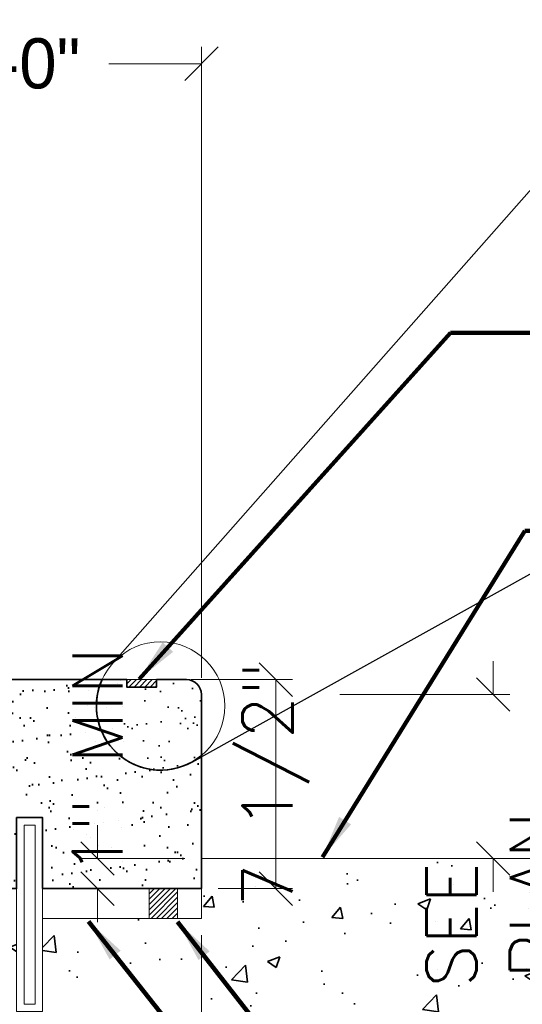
# Model space of a CAD drawing. Extents: x 1828566 to 1828596, y 711482 to 711702.
# Tile 15 of 20: x 1828586.15 to 1828587.55, y 711681.06 to 711683.81. Entities that reach past the tile are written whole.
import ezdxf

# ---------------------------------------------------------------- set-up
doc = ezdxf.new("R2010")
doc.units = 0
doc.header["$LTSCALE"] = 0.666667
doc.header["$MEASUREMENT"] = 0
doc.layers.get('0').update_dxf_attribs({"lineweight": 9})
doc.layers.get('Defpoints').update_dxf_attribs({"lineweight": 9})
for name, color, linetype, lineweight in [('SC_Scratch2', 191, 'Continuous', 40), ('SC_Scratch20', 7, 'Continuous', 13), ('SC_Scratch3', 7, 'Continuous', 35), ('SH_Text', 7, 'Continuous', 25), ('VG_P_Cells', 3, 'Continuous', 18), ('VG_P_Text', 7, 'Continuous', 25)]:
    doc.layers.add(name, color=color, linetype=linetype, lineweight=lineweight)
doc.styles.add('Slanted-Normal LS 0.50', font='font31.shx', dxfattribs={"height": 0.14})
doc.styles.add('Slanted-Normal LS 0.50_0', font='font31.shx')
doc.styles.add('Style-font30', font='font31.shx')
doc.dimstyles.new('(IN) 1.5-Leader', dxfattribs={"dimscale": 8, "dimtxt": 0.010833, "dimasz": 0.015, "dimexe": 0.006667, "dimexo": 0.004167, "dimgap": 0.001667, "dimtad": 1, "dimdec": 1, "dimlfac": 12.000024, "dimzin": 3, "dimdsep": 46, "dimlunit": 4, "dimtxsty": 'Style-font30', "dimblk": 'Arrowhead', "dimcen": 0.004167, "dimclrd": 256, "dimclre": 256, "dimclrt": 133, "dimadec": 0, "dimazin": 0, "dimtfac": 1, "dimtdec": 1, "dimtofl": 0, "dimtmove": 0, "dimatfit": 3, "dimfxl": 1, "dimfrac": 2, "dimtolj": 1, "dimtzin": 3, "dimlwd": -1, "dimlwe": -1, "dimarcsym": 0})
doc.dimstyles.new('Fract  Slanted', dxfattribs={"dimscale": 0.666667, "dimtxt": 0.14, "dimasz": 0.14, "dimexe": 0.07, "dimexo": 0.07, "dimgap": 0.07, "dimtad": 1, "dimdec": 3, "dimlfac": 12, "dimzin": 3, "dimdsep": 46, "dimlunit": 4, "dimtxsty": 'Slanted-Normal LS 0.50_0', "dimblk": 'OBLIQUE', "dimcen": 0.09, "dimclrd": 97, "dimclre": 97, "dimclrt": 256, "dimaunit": 1, "dimadec": 4, "dimazin": 3, "dimtfac": 1, "dimtdec": 3, "dimtofl": 0, "dimtmove": 2, "dimatfit": 1, "dimfxl": 1, "dimfrac": 1, "dimtzin": 3, "dimlwd": 0, "dimlwe": 0, "dimarcsym": 0})

# ---------------------------------------------------------------- blocks, each defined once
blk = doc.blocks.new('_Oblique')
at = {"color": 0, "linetype": 'ByBlock', "lineweight": -2}
blk.add_line((-0.5, -0.5), (0.5, 0.5), dxfattribs=at)
blk = doc.blocks.new('*D30')
at = {"layer": 'Defpoints', "color": 0, "transparency": 16777216}
for p in [(1828586.9984, 711681.9219), (1828586.7415, 711681.4645), (1828587.4729, 711681.4645)]:
    blk.add_point(p, dxfattribs=at)
at = {"layer": 'VG_P_Text', "color": 97, "lineweight": 0, "transparency": 16777216}
for p, q in [((1828587.4729, 711681.9219), (1828587.4729, 711682.0153)), ((1828587.045, 711681.9219), (1828587.5195, 711681.9219)), ((1828586.7882, 711681.4645), (1828587.5195, 711681.4645)), ((1828587.4729, 711681.4645), (1828587.4729, 711681.3712))]:
    blk.add_line(p, q, dxfattribs=at)
at = {"layer": 'VG_P_Text', "color": 97, "lineweight": 0, "transparency": 16777216, "xscale": 0.09333333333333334, "yscale": 0.09333333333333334, "zscale": 0.09333333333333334}
for p, rotation in [((1828587.4729, 711681.9219), 270), ((1828587.4729, 711681.4645), 90)]:
    blk.add_blockref('_Oblique', p, dxfattribs=dict(at, rotation=rotation))
at = {"layer": 'VG_P_Text', "transparency": 16777216, "insert": (1828587.4729, 711680.9187), "char_height": 0.14, "attachment_point": 5, "rotation": 90, "style": 'Slanted-Normal LS 0.50'}
blk.add_mtext('\\Fsimplex;VARIES SEE\\PGRADING PLAN', dxfattribs=at)
blk = doc.blocks.new('Arrowhead')
blk.add_line((0, 0), (-0.021, 0))
at = {"flags": 128}
blk.add_lwpolyline([(-0.005, 0.011), (0, 0), (-0.005, -0.011)], dxfattribs=at)
blk = doc.blocks.new('*D15')
at = {"layer": 'Defpoints', "color": 0, "transparency": 16777216}
for p in [(1828586.5832, 711681.9636), (1828586.6582, 711681.3803), (1828586.8661, 711681.3803)]:
    blk.add_point(p, dxfattribs=at)
at = {"layer": 'VG_P_Text', "color": 97, "lineweight": 0, "transparency": 16777216}
for p, q in [((1828586.6299, 711681.9636), (1828586.9128, 711681.9636)), ((1828586.8661, 711681.9636), (1828586.8661, 711681.3803)), ((1828586.7049, 711681.3803), (1828586.9128, 711681.3803))]:
    blk.add_line(p, q, dxfattribs=at)
at = {"layer": 'VG_P_Text', "color": 97, "lineweight": 0, "transparency": 16777216, "xscale": 0.09333333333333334, "yscale": 0.09333333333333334, "zscale": 0.09333333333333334}
for p, rotation in [((1828586.8661, 711681.9636), 90), ((1828586.8661, 711681.3803), 270)]:
    blk.add_blockref('_Oblique', p, dxfattribs=dict(at, rotation=rotation))
at = {"layer": 'VG_P_Text', "transparency": 16777216, "insert": (1828586.8661, 711681.6719), "char_height": 0.14, "attachment_point": 5, "rotation": 90, "style": 'Slanted-Normal LS 0.50'}
blk.add_mtext('\\Fsimplex;7 1/2"', dxfattribs=at)
blk = doc.blocks.new('*D51')
at = {"layer": 'Defpoints', "color": 0, "transparency": 16777216}
for p in [(1828586.6582, 711683.6828), (1828585.6582, 711681.9636), (1828586.6582, 711681.9219)]:
    blk.add_point(p, dxfattribs=at)
at = {"layer": 'VG_P_Text', "color": 97, "lineweight": 0, "transparency": 16777216}
for p, q in [((1828585.6582, 711682.0103), (1828585.6582, 711683.7295)), ((1828586.6582, 711681.9686), (1828586.6582, 711683.7295)), ((1828585.6582, 711683.6828), (1828585.8678, 711683.6828)), ((1828586.6582, 711683.6828), (1828586.4002, 711683.6828))]:
    blk.add_line(p, q, dxfattribs=at)
at = {"layer": 'VG_P_Text', "color": 97, "lineweight": 0, "transparency": 16777216, "xscale": 0.09333333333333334, "yscale": 0.09333333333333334, "zscale": 0.09333333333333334, "rotation": 180}
blk.add_blockref('_Oblique', (1828585.6582, 711683.6828), dxfattribs=at)
at = {"layer": 'VG_P_Text', "color": 97, "lineweight": 0, "transparency": 16777216, "xscale": 0.09333333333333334, "yscale": 0.09333333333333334, "zscale": 0.09333333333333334}
blk.add_blockref('_Oblique', (1828586.6582, 711683.6828), dxfattribs=at)
at = {"layer": 'VG_P_Text', "transparency": 16777216, "insert": (1828586.134, 711683.6828), "char_height": 0.14, "attachment_point": 5, "style": 'Slanted-Normal LS 0.50'}
blk.add_mtext('\\Ffont30;1\'-0"', dxfattribs=at)
blk = doc.blocks.new('*D52')
at = {"layer": 'Defpoints', "color": 0, "transparency": 16777216}
for p in [(1828586.6582, 711681.2969), (1828585.4915, 711681.2553), (1828586.6582, 711679.9172)]:
    blk.add_point(p, dxfattribs=at)
at = {"layer": 'VG_P_Text', "color": 97, "lineweight": 0, "transparency": 16777216}
for p, q in [((1828586.6582, 711681.2503), (1828586.6582, 711679.8705)), ((1828585.4915, 711681.2086), (1828585.4915, 711679.8705)), ((1828585.4915, 711679.9172), (1828585.8036, 711679.9172)), ((1828586.6582, 711679.9172), (1828586.3191, 711679.9172))]:
    blk.add_line(p, q, dxfattribs=at)
at = {"layer": 'VG_P_Text', "color": 97, "lineweight": 0, "transparency": 16777216, "xscale": 0.09333333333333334, "yscale": 0.09333333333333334, "zscale": 0.09333333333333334, "rotation": 180}
blk.add_blockref('_Oblique', (1828585.4915, 711679.9172), dxfattribs=at)
at = {"layer": 'VG_P_Text', "color": 97, "lineweight": 0, "transparency": 16777216, "xscale": 0.09333333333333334, "yscale": 0.09333333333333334, "zscale": 0.09333333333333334}
blk.add_blockref('_Oblique', (1828586.6582, 711679.9172), dxfattribs=at)
at = {"layer": 'VG_P_Text', "transparency": 16777216, "insert": (1828586.0613, 711679.9172), "char_height": 0.14, "attachment_point": 5, "style": 'Slanted-Normal LS 0.50'}
blk.add_mtext('\\Ffont30;1\'-2"', dxfattribs=at)
blk = doc.blocks.new('*D53')
at = {"layer": 'Defpoints', "color": 0, "transparency": 16777216}
for p in [(1828586.6582, 711681.4645), (1828586.3684, 711681.3803), (1828586.6582, 711681.3803)]:
    blk.add_point(p, dxfattribs=at)
at = {"layer": 'VG_P_Text', "color": 97, "lineweight": 0, "transparency": 16777216}
for p, q in [((1828586.3684, 711681.4645), (1828586.3684, 711681.5579)), ((1828586.6115, 711681.4645), (1828586.3217, 711681.4645)), ((1828586.6115, 711681.3803), (1828586.3217, 711681.3803)), ((1828586.3684, 711681.3803), (1828586.3684, 711681.2869))]:
    blk.add_line(p, q, dxfattribs=at)
at = {"layer": 'VG_P_Text', "color": 97, "lineweight": 0, "transparency": 16777216, "xscale": 0.09333333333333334, "yscale": 0.09333333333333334, "zscale": 0.09333333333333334}
for p, rotation in [((1828586.3684, 711681.4645), 270), ((1828586.3684, 711681.3803), 90)]:
    blk.add_blockref('_Oblique', p, dxfattribs=dict(at, rotation=rotation))
at = {"layer": 'VG_P_Text', "transparency": 16777216, "insert": (1828586.3684, 711681.736), "char_height": 0.14, "attachment_point": 5, "rotation": 90, "style": 'Slanted-Normal LS 0.50'}
blk.add_mtext('\\Fsimplex;1" MIN', dxfattribs=at)

msp = doc.modelspace()

# ---------------------------------------------------------------- hatches: boundary and pattern name
at = {"layer": 'SC_Scratch2'}
h = msp.add_hatch(dxfattribs=at)
h.set_pattern_fill('AR-SAND', color=256, style=0, pattern_type=2)
h.set_pattern_definition([(37.5, (1828585.846696, 711681.493934), (-0.0031497, 0.096341), [0, -0.076, 0, -0.085, 0, -0.08125]), (7.5, (1828585.8467, 711681.49393), (0.088489, 0.141107), [0, -0.041, 0, -0.0685, 0, -0.02625]), (327.5, (1828585.785196, 711681.49393), (0.155707, 0.000283), [0, -0.025, 0, -0.09, 0, -0.1175]), (317.5, (1828585.7852, 711681.49393), (0.150306, 0.043884), [0, -0.0125, 0, -0.059, 0, -0.0675])])
edge = h.paths.add_edge_path()
edge.add_arc((1828586.544227, 711681.890158), 0.179164, 155.798403, 299.081396, ccw=False)
edge.add_line((1828586.38081, 711681.963606), (1828585.658199, 711681.963606))
edge.add_line((1828585.658199, 711681.963606), (1828585.574865, 711681.963606))
edge.add_line((1828585.574865, 711681.963606), (1828585.574865, 711681.380274))
edge.add_line((1828585.574865, 711681.380274), (1828585.641119, 711681.380274))
edge.add_line((1828585.641119, 711681.380274), (1828585.720206, 711681.380274))
edge.add_line((1828585.720206, 711681.380274), (1828586.142235, 711681.380274))
edge.add_line((1828586.142235, 711681.380274), (1828586.142235, 711681.578694))
edge.add_line((1828586.142235, 711681.578694), (1828586.215068, 711681.578694))
edge.add_line((1828586.215068, 711681.578694), (1828586.215068, 711681.380274))
edge.add_line((1828586.215068, 711681.380274), (1828586.512856, 711681.380274))
edge.add_line((1828586.512856, 711681.380274), (1828586.591943, 711681.380274))
edge.add_line((1828586.591943, 711681.380274), (1828586.658197, 711681.380274))
edge.add_line((1828586.658197, 711681.380274), (1828586.658197, 711681.464524))
edge.add_line((1828586.658197, 711681.464524), (1828586.658197, 711681.748536))
edge.add_line((1828586.658197, 711681.748536), (1828586.63131, 711681.733582))
at = {"layer": 'SC_Scratch3'}
h = msp.add_hatch(dxfattribs=at)
h.set_pattern_fill('AR-CONC', color=256, style=0, pattern_type=2)
h.set_pattern_definition([(50, (1828587.8091, 711680.86032), (0.35863, -0.031376), [0.0375, -0.4125]), (355, (1828587.8091, 711680.8603), (-0.069376, 0.376096), [0.03, -0.33]), (100.4514, (1828587.83898, 711680.8577), (0.289254, 0.34472), [0.03187, -0.350571]), (46.184, (1828587.8091, 711680.9603), (0.53362, -0.08276), [0.05625, -0.61875]), (96.636, (1828587.85356, 711680.9534), (0.46733, 0.48706), [0.047805, -0.525857]), (351.184, (1828587.8091, 711680.9603), (0.46733, 0.48706), [0.045, -0.495]), (21, (1828587.8591, 711680.93532), (0.298454, -0.20131), [0.0375, -0.4125]), (326, (1828587.8591, 711680.9353), (0.121657, 0.362575), [0.03, -0.33]), (71.4514, (1828587.88396, 711680.91854), (0.42011, 0.161265), [0.03187, -0.350571]), (37.5, (1828587.80909, 711680.86032), (0.00608, 0.166447), [0, -0.326, 0, -0.335, 0, -0.33125]), (7.5, (1828587.8091, 711680.86032), (0.131535, 0.197206), [0, -0.191, 0, -0.3185, 0, -0.12625]), (327.5, (1828587.69759, 711680.86032), (0.2669112, -0.0112774), [0, -0.125, 0, -0.39, 0, -0.5175]), (317.5, (1828587.6476, 711680.86032), (0.291593, 0.0500525), [0, -0.1625, 0, -0.259, 0, -0.3675])])
h.paths.add_polyline_path([(1828585.173927, 711680.833566), (1828585.153927, 711680.833543), (1828585.173789, 711680.953566), (1828585.193927, 711680.833589)], flags=16)
h.paths.add_polyline_path([(1828582.158198, 711682.921938), (1828582.158198, 711681.338607)], flags=16)
edge = h.paths.add_edge_path()
edge.add_arc((1828582.095698, 711680.745809), 0.020833, 270, 359.999999, ccw=False)
edge.add_line((1828582.095698, 711680.724975), (1828581.888706, 711680.724975))
edge.add_line((1828581.888706, 711680.724975), (1828581.716267, 711680.705816))
edge.add_line((1828581.716267, 711680.705816), (1828581.716267, 711680.683309))
edge.add_line((1828581.716267, 711680.683309), (1828582.158198, 711680.683309))
edge.add_line((1828582.158198, 711680.683309), (1828585.1741, 711680.683309))
edge.add_line((1828585.1741, 711680.683309), (1828588.615781, 711680.683309))
edge.add_line((1828588.615781, 711680.683309), (1828588.615781, 711681.110364))
edge.add_line((1828588.615781, 711681.110364), (1828588.307948, 711681.110364))
edge.add_line((1828588.307948, 711681.110364), (1828588.307948, 711681.089503))
edge.add_line((1828588.307948, 711681.089503), (1828588.28292, 711681.089503))
edge.add_line((1828588.28292, 711681.089503), (1828588.28292, 711681.17292))
edge.add_line((1828588.28292, 711681.17292), (1828588.307948, 711681.17292))
edge.add_line((1828588.307948, 711681.17292), (1828588.307948, 711681.152087))
edge.add_line((1828588.307948, 711681.152087), (1828588.615781, 711681.152087))
edge.add_line((1828588.615781, 711681.152087), (1828588.615781, 711681.381198))
edge.add_line((1828588.615781, 711681.381198), (1828588.092809, 711681.380849))
edge.add_line((1828588.092809, 711681.380849), (1828588.092809, 711681.380781))
edge.add_line((1828588.092809, 711681.380781), (1828588.092809, 711681.075365))
edge.add_line((1828588.092809, 711681.075365), (1828588.092807, 711681.075031))
edge.add_line((1828588.092807, 711681.075031), (1828588.11367, 711681.07492))
edge.add_line((1828588.11367, 711681.07492), (1828588.11367, 711681.049892))
edge.add_line((1828588.11367, 711681.049892), (1828588.030253, 711681.050337))
edge.add_line((1828588.030253, 711681.050337), (1828588.030253, 711681.075365))
edge.add_line((1828588.030253, 711681.075365), (1828588.051086, 711681.075254))
edge.add_line((1828588.051086, 711681.075254), (1828588.051087, 711681.075365))
edge.add_line((1828588.051087, 711681.075365), (1828588.051087, 711681.380781))
edge.add_line((1828588.051087, 711681.380781), (1828588.051087, 711681.380821))
edge.add_line((1828588.051087, 711681.380821), (1828587.991309, 711681.380781))
edge.add_line((1828587.991309, 711681.380781), (1828587.991309, 711681.422771))
edge.add_line((1828587.991309, 711681.422771), (1828587.991309, 711681.464115))
edge.add_line((1828587.991309, 711681.464115), (1828587.991309, 711681.464524))
edge.add_line((1828587.991309, 711681.464524), (1828587.658195, 711681.464524))
edge.add_line((1828587.658195, 711681.464524), (1828586.658197, 711681.464524))
edge.add_line((1828586.658197, 711681.464524), (1828586.658197, 711681.380274))
edge.add_line((1828586.658197, 711681.380274), (1828586.658197, 711681.296941))
edge.add_line((1828586.658197, 711681.296941), (1828586.591943, 711681.296941))
edge.add_line((1828586.591943, 711681.296941), (1828586.512856, 711681.296941))
edge.add_line((1828586.512856, 711681.296941), (1828586.215068, 711681.296941))
edge.add_line((1828586.215068, 711681.296941), (1828586.215068, 711681.037029))
edge.add_line((1828586.215068, 711681.037029), (1828586.142235, 711681.037029))
edge.add_line((1828586.142235, 711681.037029), (1828586.142235, 711681.296941))
edge.add_line((1828586.142235, 711681.296941), (1828585.720206, 711681.296941))
edge.add_line((1828585.720206, 711681.296941), (1828585.641119, 711681.296941))
edge.add_line((1828585.641119, 711681.296941), (1828585.491532, 711681.296941))
edge.add_line((1828585.491532, 711681.296941), (1828585.491532, 711681.880273))
edge.add_line((1828585.491532, 711681.880273), (1828585.425279, 711681.880273))
edge.add_line((1828585.425279, 711681.880273), (1828585.346192, 711681.880273))
edge.add_line((1828585.346192, 711681.880273), (1828585.111283, 711681.880273))
edge.add_line((1828585.111283, 711681.880273), (1828585.111283, 711681.60944))
edge.add_line((1828585.111283, 711681.60944), (1828585.03845, 711681.60944))
edge.add_line((1828585.03845, 711681.60944), (1828585.03845, 711681.880273))
edge.add_line((1828585.03845, 711681.880273), (1828584.720208, 711681.880273))
edge.add_line((1828584.720208, 711681.880273), (1828584.641121, 711681.880273))
edge.add_line((1828584.641121, 711681.880273), (1828584.491534, 711681.880273))
edge.add_line((1828584.491534, 711681.880273), (1828584.491534, 711682.421939))
edge.add_line((1828584.491534, 711682.421939), (1828584.425281, 711682.421939))
edge.add_line((1828584.425281, 711682.421939), (1828584.346194, 711682.421939))
edge.add_line((1828584.346194, 711682.421939), (1828584.111285, 711682.421939))
edge.add_line((1828584.111285, 711682.421939), (1828584.111285, 711682.176106))
edge.add_line((1828584.111285, 711682.176106), (1828584.038452, 711682.176106))
edge.add_line((1828584.038452, 711682.176106), (1828584.038452, 711682.421939))
edge.add_line((1828584.038452, 711682.421939), (1828583.72021, 711682.421939))
edge.add_line((1828583.72021, 711682.421939), (1828583.641123, 711682.421939))
edge.add_line((1828583.641123, 711682.421939), (1828583.491536, 711682.421939))
edge.add_line((1828583.491536, 711682.421939), (1828583.491536, 711682.963604))
edge.add_line((1828583.491536, 711682.963604), (1828583.425283, 711682.963604))
edge.add_line((1828583.425283, 711682.963604), (1828583.346196, 711682.963604))
edge.add_line((1828583.346196, 711682.963604), (1828582.991227, 711682.963604))
edge.add_line((1828582.991227, 711682.963604), (1828582.991227, 711682.609438))
edge.add_line((1828582.991227, 711682.609438), (1828582.918394, 711682.609438))
edge.add_line((1828582.918394, 711682.609438), (1828582.918394, 711682.963604))
edge.add_line((1828582.918394, 711682.963604), (1828582.345213, 711682.963604))
edge.add_line((1828582.345213, 711682.963604), (1828582.266126, 711682.963604))
edge.add_line((1828582.266126, 711682.963604), (1828582.158198, 711682.963604))
edge.add_line((1828582.158198, 711682.963604), (1828582.158198, 711683.046937))
edge.add_line((1828582.158198, 711683.046937), (1828582.158198, 711683.23284))
edge.add_line((1828582.158198, 711683.23284), (1828582.136763, 711683.23284))
edge.add_line((1828582.136763, 711683.23284), (1828582.136756, 711681.016221))
edge.add_line((1828582.136756, 711681.016221), (1828582.116531, 711680.955867))
edge.add_line((1828582.116531, 711680.955867), (1828582.116531, 711680.748309))
edge.add_line((1828582.116531, 711680.748309), (1828582.116531, 711680.747059))
edge.add_line((1828582.116531, 711680.747059), (1828582.116531, 711680.745809))
h = msp.add_hatch(dxfattribs=at)
h.set_pattern_fill('AR-SAND', color=256, style=0, pattern_type=2)
h.set_pattern_definition([(37.5, (1828586.505105, 711681.840645), (-0.00315, 0.09634), [0, -0.076, 0, -0.085, 0, -0.08125]), (7.5, (1828586.5051, 711681.84065), (0.08849, 0.14111), [0, -0.041, 0, -0.0685, 0, -0.02625]), (327.5, (1828586.443605, 711681.840645), (0.155707, 0.000283), [0, -0.025, 0, -0.09, 0, -0.1175]), (317.5, (1828586.4436, 711681.84065), (0.150306, 0.043884), [0, -0.0125, 0, -0.059, 0, -0.0675])])
edge = h.paths.add_edge_path()
edge.add_line((1828586.658197, 711681.751918), (1828586.658197, 711681.92194))
edge.add_arc((1828586.61653, 711681.92194), 0.041667, 0, 90)
edge.add_line((1828586.61653, 711681.963606), (1828586.533197, 711681.963606))
edge.add_line((1828586.533197, 711681.963606), (1828586.533197, 711681.942773))
edge.add_line((1828586.533197, 711681.942773), (1828586.449864, 711681.942773))
edge.add_line((1828586.449864, 711681.942773), (1828586.449864, 711681.963606))
edge.add_line((1828586.449864, 711681.963606), (1828586.38081, 711681.963606))
edge.add_arc((1828586.544227, 711681.890158), 0.179164, 155.798403, 309.503251)
h = msp.add_hatch(dxfattribs=at)
h.set_pattern_fill('ANSI31', color=256, pattern_type=2)
h.set_pattern_definition([(45, (1828634.769568, 711674.14499), (-0.0073656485, 0.0073656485), [])])
h.paths.add_polyline_path([(1828586.533197, 711681.963606), (1828586.449864, 711681.963606), (1828586.449864, 711681.942773), (1828586.533197, 711681.942773)])
h = msp.add_hatch(dxfattribs=at)
h.set_pattern_fill('ANSI31', color=256, pattern_type=2)
h.set_pattern_definition([(45, (1828634.72791, 711674.603485), (-0.0073656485, 0.0073656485), [])])
h.paths.add_polyline_path([(1828586.512856, 711681.380274), (1828586.591943, 711681.380274), (1828586.591943, 711681.296941), (1828586.512856, 711681.296941)])

# ---------------------------------------------------------------- linework, layer by layer
at = {"layer": 'SC_Scratch20'}
for p, q in [((1828586.409896, 711682.008711), (1828588.672051, 711684.571928)), ((1828586.63131, 711681.733582), (1828588.077239, 711682.537761))]:
    msp.add_line(p, q, dxfattribs=at)
msp.add_circle((1828586.544227, 711681.890158), 0.179164, dxfattribs=at)
at = {"layer": 'SC_Scratch3', "flags": 128}
for points in [[(1828586.63131, 711681.733582, -0.72177337), (1828586.38081, 711681.963606), (1828585.658199, 711681.963606), (1828585.574865, 711681.963606), (1828585.574865, 711681.380274), (1828585.641119, 711681.380274), (1828585.720206, 711681.380274), (1828586.142235, 711681.380274), (1828586.142235, 711681.578694), (1828586.215068, 711681.578694), (1828586.215068, 711681.380274), (1828586.512856, 711681.380274), (1828586.591943, 711681.380274), (1828586.658197, 711681.380274), (1828586.658197, 711681.464524), (1828586.658197, 711681.748536), (1828586.63131, 711681.733582)], [(1828586.658197, 711681.751918), (1828586.658197, 711681.92194, 0.41421356), (1828586.61653, 711681.963606), (1828586.533197, 711681.963606), (1828586.533197, 711681.942773), (1828586.449864, 711681.942773), (1828586.449864, 711681.963606), (1828586.38081, 711681.963606, 0.79333538), (1828586.658197, 711681.751918)]]:
    msp.add_lwpolyline(points, format="xyb", close=True, dxfattribs=at)
at = {"layer": 'SH_Text'}
for p, q in [((1828586.63131, 711681.733582), (1828588.077239, 711682.537761)), ((1828586.658197, 711681.92194), (1828586.658197, 711681.380274))]:
    msp.add_line(p, q, dxfattribs=at)
at = {"layer": 'VG_P_Cells'}
for p, q in [((1828586.61653, 711681.963606), (1828585.408199, 711681.963606)), ((1828586.449864, 711681.963606), (1828586.449864, 711681.942773)), ((1828586.533197, 711681.963606), (1828586.533197, 711681.942773)), ((1828586.533197, 711681.942773), (1828586.449864, 711681.942773)), ((1828586.658197, 711681.92194), (1828586.658197, 711681.380274)), ((1828588.658193, 711681.464524), (1828586.658197, 711681.464524)), ((1828586.658197, 711681.380274), (1828586.215068, 711681.380274)), ((1828586.658197, 711681.380274), (1828586.658197, 711681.296941)), ((1828586.658197, 711681.296941), (1828586.215068, 711681.296941))]:
    msp.add_line(p, q, dxfattribs=at)
at = {"layer": 'VG_P_Cells', "flags": 128}
for points in [[(1828586.142235, 711681.578694), (1828586.215068, 711681.578694), (1828586.215068, 711681.037029), (1828586.142235, 711681.037029), (1828586.142235, 711681.578694)], [(1828586.163068, 711681.557861), (1828586.194235, 711681.557861), (1828586.194235, 711681.057862), (1828586.163068, 711681.057862), (1828586.163068, 711681.557861)], [(1828586.591943, 711681.380274), (1828586.512856, 711681.380274), (1828586.512856, 711681.296941), (1828586.591943, 711681.296941), (1828586.591943, 711681.380274)]]:
    msp.add_lwpolyline(points, close=True, dxfattribs=at)
at = {"layer": 'VG_P_Cells'}
msp.add_arc((1828586.61653, 711681.92194), 0.041667, 360, 90, dxfattribs=at)

# ---------------------------------------------------------------- dimensions: what is measured, and where the dimension line sits
at = {"layer": 'VG_P_Text'}
for base, p1, p2, picture, middle in [((1828586.658197, 711683.682803), (1828585.658199, 711681.963606), (1828586.658197, 711681.92194), '*D51', (1828586.133993, 711683.682803)), ((1828586.658197, 711679.917208), (1828585.491532, 711681.255274), (1828586.658197, 711681.296941), '*D52', (1828586.061343, 711679.917208))]:
    dim = msp.add_linear_dim(base=base, p1=p1, p2=p2, text='\\Ffont30;<>', dimstyle='Fract  Slanted', override={"dimtxsty": 'Slanted-Normal LS 0.50'}, dxfattribs=at)
    dim.commit()
    dim.dimension.update_dxf_attribs({"geometry": picture, "text_midpoint": middle, "dimtype": 160})
for base, p1, p2, text, picture, middle in [((1828586.368414, 711681.380274), (1828586.658197, 711681.464524), (1828586.658197, 711681.380274), '\\Fsimplex;1" MIN', '*D53', (1828586.368414, 711681.735952)), ((1828586.866095, 711681.380274), (1828586.583197, 711681.963606), (1828586.658197, 711681.380274), '\\Fsimplex;7 1/2"', '*D15', (1828586.866095, 711681.67194)), ((1828587.472878, 711681.464524), (1828586.99837, 711681.92194), (1828586.74153, 711681.464524), '\\Fsimplex;VARIES SEE\\PGRADING PLAN', '*D30', (1828587.472878, 711680.918652))]:
    dim = msp.add_linear_dim(base=base, p1=p1, p2=p2, angle=270, text=text, dimstyle='Fract  Slanted', override={"dimtxsty": 'Slanted-Normal LS 0.50'}, dxfattribs=at)
    dim.commit()
    dim.dimension.update_dxf_attribs({"geometry": picture, "text_midpoint": middle, "dimtype": 160})

# ---------------------------------------------------------------- leaders
at = {"layer": 'SH_Text'}
for points in [[(1828586.484458, 711681.965257), (1828587.353131, 711682.931353), (1828587.872463, 711682.931353)], [(1828586.996084, 711681.468179), (1828587.560973, 711682.378694), (1828587.868644, 711682.378694)], [(1828586.343015, 711681.289049), (1828587.577229, 711679.730699), (1828588.054281, 711679.730699)], [(1828586.591943, 711681.287707), (1828587.643487, 711679.939031), (1828588.054281, 711679.939031)]]:
    msp.add_leader(points, dimstyle='(IN) 1.5-Leader', override={"dimclrd": 0, "dimlwd": 65534}, dxfattribs=at)

doc.saveas('drawing.dxf')
